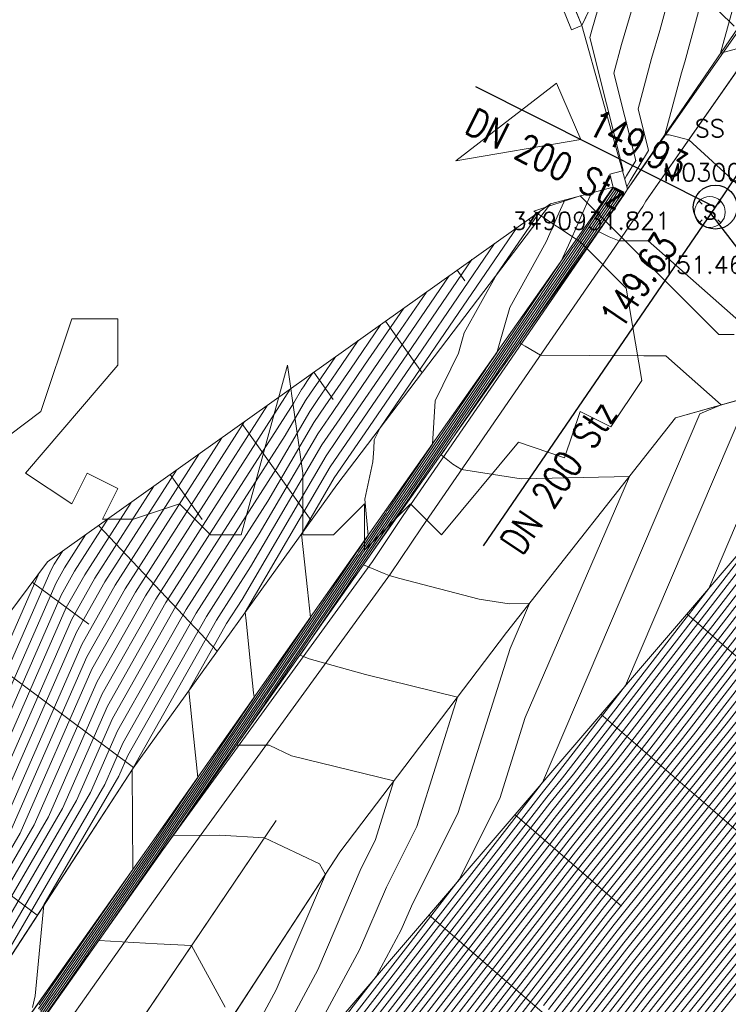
# Model space of a CAD drawing. Header units: metres. Extents: x 3490449 to 3490968, y 5754217 to 5754743.
# Tile 208 of 212: x 3490916 to 3490932, y 5754661 to 5754684. Entities that reach past the tile are written whole.
import ezdxf
from ezdxf.enums import TextEntityAlignment as Align

# ---------------------------------------------------------------- set-up
doc = ezdxf.new("R2010")
doc.units = ezdxf.units.M
doc.header["$LTSCALE"] = 0.25
doc.linetypes.add('Kartierung-07$0$AUSGEZOGEN', pattern=[0])
for name, color, linetype, lineweight, true_color in [('Kartierung-07$0$$BOESCHUNG', 7, 'Continuous', 18, 0x82563a), ('Kartierung-07$0$$BRUCH', 7, 'Continuous', 18, 0x82563a), ('Kartierung-07$0$$HOEHEN_Haupt', 7, 'Continuous', 18, 0x82563a), ('Kartierung-07$0$$HOEHEN_Mittel', 7, 'Continuous', 18, 0x82563a), ('Kartierung-07$0$$P_INF_FL', 7, 'Kartierung-07$0$AUSGEZOGEN', 18, 0x82563a), ('Kartierung-07$0$$P_INF_H_Schacht', 7, 'Kartierung-07$0$AUSGEZOGEN', 18, 0x82563a), ('Kartierung-07$0$$P_INF_NR_Schacht', 7, 'Kartierung-07$0$AUSGEZOGEN', 18, 0x82563a), ('Kartierung-07$0$$P_INF_X', 7, 'Kartierung-07$0$AUSGEZOGEN', 18, 0x82563a), ('Kartierung-07$0$$PKT_SS', 7, 'Continuous', 18, 0x82563a), ('Kartierung-07$0$B_Baum', 7, 'Continuous', 18, 0x82563a), ('Kartierung-07$0$B_Befestigt', 7, 'Continuous', 18, 0x82563a), ('Kartierung-07$0$B_Boeschung_OK', 7, 'Continuous', 18, 0x82563a), ('Kartierung-07$0$B_Boeschung_UK', 7, 'Continuous', 18, 0x82563a), ('Kartierung-07$0$B_Gelaendeknick', 7, 'Continuous', 18, 0x82563a), ('Kartierung-07$0$B_Mauer', 7, 'Kartierung-07$0$AUSGEZOGEN', 18, 0x82563a), ('Kartierung-07$0$B_Rinne', 7, 'Continuous', 18, 0x82563a), ('Kartierung-07$0$B_Zufahrt_Zugang', 7, 'Continuous', 18, 0x82563a), ('Kartierung-07$0$Hilfe_DGM', 7, 'Continuous', 18, 0x82563a), ('Kartierung-07$0$SYM_SS', 7, 'Kartierung-07$0$AUSGEZOGEN', 18, 0x82563a)]:
    doc.layers.add(name, color=color, linetype=linetype, lineweight=lineweight, true_color=true_color)
for name, color, linetype, true_color in [('Kartierung-07$0$B_Schachtschrift_SW_AUS', 7, 'Continuous', 0x82563a), ('Kartierung-07$0$B_SW-Leitung_AUS', 7, 'Continuous', 0x82563a), ('Kartierung-07$0$B_SW_Leitung_Schrift_AUS', 7, 'Continuous', 0x82563a)]:
    doc.layers.add(name, color=color, linetype=linetype, true_color=true_color)
doc.layers.add('Kartierung-07$0$B_SW_Schacht', color=7, linetype='Continuous')
doc.styles.add('Kartierung-07$0$2', font='TXT')
doc.styles.add('Kartierung-07$0$STANDARD', font='romans.shx', dxfattribs={"width": 0.8})

# ---------------------------------------------------------------- blocks, each defined once
blk = doc.blocks.new('Kartierung-07$0$PKT_SS')
at = {"layer": 'Kartierung-07$0$SYM_SS'}
for p, q in [((-0.247, 0.247), (-0.177, 0.177)), ((0.177, 0.177), (0.247, 0.247)), ((0.177, 0.177), (0.247, 0.247)), ((-0.247, -0.247), (-0.177, -0.177)), ((0.177, -0.177), (0.247, -0.247))]:
    blk.add_line(p, q, dxfattribs=at)
blk.add_circle((0, 0), 0.35, dxfattribs=at)
at = {"layer": 'Kartierung-07$0$$P_INF_FL', "style": 'Kartierung-07$0$STANDARD'}
blk.add_attdef('CODE', text='', height=0.8, dxfattribs=at).set_placement((0, 1.7), align=Align.CENTER)
at = {"layer": 'Kartierung-07$0$$P_INF_H_Schacht', "style": 'Kartierung-07$0$STANDARD'}
blk.add_attdef('H', text='', height=0.8, dxfattribs=at).set_placement((0, -1.4), align=Align.CENTER)
at = {"layer": 'Kartierung-07$0$$P_INF_NR_Schacht', "style": 'Kartierung-07$0$STANDARD'}
blk.add_attdef('NR', text='', height=0.8, dxfattribs=at).set_placement((0, 0.7), align=Align.CENTER)
at = {"layer": 'Kartierung-07$0$$P_INF_X', "style": 'Kartierung-07$0$STANDARD'}
blk.add_attdef('X', text='', height=0.8, dxfattribs=at).set_placement((-0.9, -0.4), align=Align.RIGHT)
blk.add_attdef('Y', (0.7, -0.4), '', height=0.8, dxfattribs=at)
at = {"layer": 'Kartierung-07$0$SYM_SS', "style": 'Kartierung-07$0$2'}
blk.add_text('S', height=0.35, dxfattribs=at).set_placement((0, -0.178), align=Align.CENTER)
blk = doc.blocks.new('Kartierung-07$0$Zufahrt')
at = {"layer": 'Kartierung-07$0$B_Zufahrt_Zugang'}
for p, q in [((-0.7, -2.8), (0, 0)), ((0, 0), (0.7, -2.8)), ((-0.7, -2.8), (0.7, -2.8))]:
    blk.add_line(p, q, dxfattribs=at)
blk = doc.blocks.new('Kartierung-07$0$B_Baum')
at = {"layer": 'Kartierung-07$0$B_Baum'}
for points in [[(0.35831, -0.06676), (0.38331, -0.09176)], [(0.38331, -0.34176), (0.37081, -0.34176), (0.25831, -0.22926), (0.22081, -0.24176), (0.25831, -0.26676), (0.29581, -0.30426), (0.30831, -0.37926), (0.28331, -0.41676), (0.25831, -0.40426), (0.24581, -0.44176), (0.20831, -0.42926), (0.14581, -0.50426), (0.12081, -0.47926), (0.08331, -0.51676), (0.08331, -0.47926), (0.05831, -0.50426), (0.03331, -0.50426), (0.03331, -0.45426), (0.02081, -0.36676), (-0.01669, -0.50426), (-0.04169, -0.50426), (-0.06669, -0.47926), (-0.10419, -0.49176), (-0.12919, -0.49176), (-0.11669, -0.46676), (-0.14169, -0.45426), (-0.15419, -0.47926), (-0.19169, -0.45426), (-0.11669, -0.36676), (-0.11669, -0.32926), (-0.15419, -0.32926), (-0.17919, -0.40426), (-0.22919, -0.44176)]]:
    blk.add_lwpolyline(points, dxfattribs=at)

msp = doc.modelspace()

# ---------------------------------------------------------------- linework, layer by layer
at = {"layer": 'Kartierung-07$0$$BOESCHUNG', "ltscale": 0.02}
for p, q in [((3490927.708, 5754679.323, 152.449), (3490927.817, 5754679.169, 152.368)), ((3490926.078, 5754678.163, 152.765), (3490926.252, 5754677.918, 152.636)), ((3490924.449, 5754677.003, 153.081), (3490925.281, 5754675.834, 152.464)), ((3490922.819, 5754675.843, 153.396), (3490923.261, 5754675.223, 153.069)), ((3490921.19, 5754674.684, 153.712), (3490922.761, 5754672.477, 152.583)), ((3490919.561, 5754673.524, 154.027), (3490920.288, 5754672.502, 153.529)), ((3490917.931, 5754672.364, 154.343), (3490920.628, 5754669.514, 153.008)), ((3490916.426, 5754671.077, 154.627), (3490917.71, 5754670.121, 153.953)), ((3490931.297, 5754670.355, 151.426), (3490933.689, 5754668.304, 149.246)), ((3490915.232, 5754669.473, 154.832), (3490918.726, 5754666.871, 152.898)), ((3490929.344, 5754668.077, 151.53), (3490935.852, 5754662.498, 145.562)), ((3490912.843, 5754666.265, 155.243), (3490916.539, 5754663.513, 153.008)), ((3490927.392, 5754665.8, 151.633), (3490929.816, 5754663.722, 149.398)), ((3490925.439, 5754663.522, 151.736), (3490932.071, 5754657.837, 145.615))]:
    msp.add_line(p, q, dxfattribs=at)
at = {"layer": 'Kartierung-07$0$$BRUCH', "ltscale": 0.02}
for p, q in [((3490929.949, 5754680.001), (3490936.622, 5754689.747)), ((3490927.684, 5754686.73), (3490928.911, 5754683.716)), ((3490929.538, 5754685.04), (3490928.911, 5754683.716)), ((3490933.44, 5754684.128), (3490930.368, 5754679.728)), ((3490928.911, 5754683.716), (3490929.836, 5754680.42)), ((3490929.836, 5754680.42), (3490929.949, 5754680.001)), ((3490929.836, 5754680.42), (3490929.949, 5754680.001)), ((3490923.808, 5754671.786), (3490929.625, 5754680.045)), ((3490928.2, 5754679.673), (3490929.625, 5754680.045)), ((3490929.949, 5754680.001), (3490929.876, 5754679.881)), ((3490929.949, 5754680.001), (3490929.876, 5754679.881)), ((3490929.876, 5754679.881), (3490924.053, 5754671.613)), ((3490929.876, 5754679.881), (3490924.053, 5754671.613)), ((3490930.368, 5754679.728), (3490930.296, 5754679.609)), ((3490928.2, 5754679.673), (3490916.769, 5754671.537)), ((3490923.346, 5754673.29), (3490928.2, 5754679.673)), ((3490930.296, 5754679.609), (3490925.266, 5754672.31)), ((3490934.73, 5754675.857), (3490931.037, 5754674.807)), ((3490920.118, 5754657.315), (3490935.818, 5754675.629)), ((3490931.037, 5754674.807), (3490927.2, 5754669.933)), ((3490918.715, 5754666.856), (3490923.346, 5754673.29)), ((3490925.266, 5754672.31), (3490924.568, 5754671.268)), ((3490919.15, 5754665.17), (3490923.808, 5754671.786)), ((3490916.769, 5754671.537), (3490909.213, 5754661.39)), ((3490924.053, 5754671.613), (3490919.395, 5754664.997)), ((3490927.2, 5754669.933), (3490923.416, 5754664.944)), ((3490914.686, 5754660.667), (3490918.715, 5754666.856)), ((3490916.385, 5754657.406), (3490921.965, 5754665.666)), ((3490919.15, 5754665.17), (3490914.449, 5754658.538)), ((3490919.395, 5754664.997), (3490914.694, 5754658.364)), ((3490918.793, 5754657.87), (3490923.416, 5754664.944))]:
    msp.add_line(p, q, dxfattribs=at)
at = {"layer": 'Kartierung-07$0$$HOEHEN_Haupt', "ltscale": 0.02}
for points in [[(3490922.06, 5754657.46), (3490926.224, 5754662.828), (3490928.407, 5754665.642), (3490929.464, 5754666.96), (3490936.06, 5754675.493), (3490937.309, 5754677.247), (3490937.617, 5754678.113), (3490937.908, 5754678.934), (3490939.231, 5754681.208), (3490939.239, 5754681.225), (3490939.257, 5754681.252), (3490938.96, 5754683.936), (3490936.334, 5754688.357), (3490936.184, 5754688.332), (3490935.862, 5754688.637), (3490936.222, 5754689.437), (3490936.18, 5754689.901)], [(3490929.933, 5754680.058), (3490929.933, 5754680.059), (3490930.013, 5754680.19), (3490930.427, 5754680.879), (3490930.188, 5754681.825), (3490930.496, 5754682.967), (3490930.683, 5754683.607), (3490931.057, 5754684.973), (3490931.591, 5754686.917), (3490931.533, 5754687.39), (3490931.652, 5754687.661), (3490931.762, 5754688.908), (3490932.151, 5754689.626), (3490932.011, 5754689.964)], [(3490923.013, 5754657.531), (3490926.791, 5754662.401), (3490928.771, 5754664.954), (3490930.705, 5754667.365), (3490936.707, 5754675.129), (3490938.269, 5754677.324), (3490939.983, 5754679.731), (3490940.185, 5754679.965), (3490942.002, 5754683.675)], [(3490923.967, 5754657.602), (3490927.358, 5754661.973), (3490929.135, 5754664.265), (3490931.946, 5754667.77), (3490937.354, 5754674.766), (3490938.762, 5754676.743), (3490940.306, 5754678.912), (3490941.07, 5754679.801), (3490942.71, 5754683.147)], [(3490924.921, 5754657.674), (3490927.925, 5754661.546), (3490929.5, 5754663.576), (3490933.187, 5754668.175), (3490938.001, 5754674.402), (3490939.254, 5754676.162), (3490940.629, 5754678.093), (3490941.956, 5754679.636), (3490943.417, 5754682.619)], [(3490928.492, 5754661.119), (3490929.864, 5754662.888), (3490934.428, 5754668.58), (3490938.648, 5754674.039), (3490939.746, 5754675.581), (3490940.951, 5754677.274), (3490942.841, 5754679.472), (3490944.125, 5754682.091)], [(3490889.361, 5754599.607), (3490901.04, 5754620.251), (3490902.105, 5754621.385), (3490903.582, 5754623.456), (3490905.232, 5754625.932), (3490912.697, 5754636.361), (3490914.281, 5754639.146), (3490915.272, 5754640.473), (3490916.284, 5754641.828), (3490917.745, 5754643.739), (3490922.588, 5754650.903), (3490923.145, 5754651.646), (3490923.558, 5754652.308), (3490924.211, 5754653.891), (3490926.828, 5754657.816), (3490929.059, 5754660.692), (3490930.228, 5754662.199), (3490935.669, 5754668.985), (3490939.295, 5754673.675), (3490940.238, 5754675.001), (3490941.274, 5754676.455), (3490943.727, 5754679.307), (3490944.832, 5754681.563)], [(3490892.688, 5754603.879), (3490902.135, 5754620.578), (3490902.997, 5754621.496), (3490904.191, 5754623.171), (3490905.526, 5754625.174), (3490913.825, 5754636.768), (3490915.135, 5754639.072), (3490915.955, 5754640.17), (3490916.793, 5754641.291), (3490918.001, 5754642.872), (3490923.449, 5754650.93), (3490923.91, 5754651.545), (3490924.253, 5754652.093), (3490924.793, 5754653.404), (3490927.782, 5754657.887), (3490929.626, 5754660.264), (3490930.592, 5754661.51), (3490936.91, 5754669.39), (3490939.941, 5754673.312), (3490940.731, 5754674.42), (3490941.596, 5754675.636), (3490944.612, 5754679.142), (3490945.539, 5754681.035)], [(3490896.015, 5754608.151), (3490903.231, 5754620.906), (3490903.889, 5754621.607), (3490904.801, 5754622.887), (3490905.821, 5754624.416), (3490914.953, 5754637.175), (3490915.99, 5754638.998), (3490916.639, 5754639.867), (3490917.301, 5754640.754), (3490918.258, 5754642.005), (3490924.31, 5754650.957), (3490924.676, 5754651.445), (3490924.947, 5754651.879), (3490925.375, 5754652.917), (3490928.736, 5754657.959), (3490930.193, 5754659.837), (3490930.957, 5754660.822), (3490938.151, 5754669.795), (3490940.588, 5754672.948), (3490941.223, 5754673.839), (3490941.919, 5754674.817), (3490945.498, 5754678.978), (3490946.247, 5754680.507)], [(3490920.458, 5754657.712), (3490922.912, 5754662.273), (3490923.9, 5754664.579), (3490924.218, 5754665.213), (3490924.644, 5754666.563), (3490922.314, 5754667.133), (3490921.809, 5754667.378), (3490921.068, 5754667.373), (3490921.709, 5754668.316), (3490921.716, 5754668.326), (3490923.348, 5754670.724), (3490923.743, 5754671.309), (3490923.828, 5754671.435), (3490923.983, 5754671.662), (3490924.152, 5754671.91), (3490924.352, 5754672.204), (3490924.643, 5754672.628), (3490924.848, 5754672.928), (3490925.023, 5754673.185), (3490926.046, 5754674.681), (3490926.831, 5754675.838), (3490926.889, 5754675.923), (3490927.302, 5754676.531), (3490927.497, 5754676.816), (3490927.628, 5754677.007), (3490927.953, 5754677.487), (3490928.023, 5754677.59), (3490928.263, 5754677.94), (3490928.735, 5754678.637), (3490928.755, 5754678.666), (3490929.357, 5754679.554), (3490929.535, 5754679.815), (3490929.654, 5754679.99), (3490929.671, 5754680.015)], [(3490921.106, 5754657.389), (3490925.657, 5754663.255), (3490928.043, 5754666.331), (3490928.222, 5754666.555), (3490929.905, 5754668.731), (3490932.614, 5754675.078), (3490934.015, 5754675.654), (3490930.417, 5754678.826), (3490929.759, 5754678.83), (3490929.536, 5754678.922), (3490929.287, 5754679.044), (3490929.769, 5754679.751), (3490929.776, 5754679.761), (3490929.863, 5754679.889)], [(3490916.651, 5754661.289), (3490916.868, 5754661.605), (3490916.961, 5754661.739), (3490917.876, 5754663.058), (3490919.272, 5754665.084), (3490919.73, 5754665.76), (3490920.125, 5754666.34), (3490921.114, 5754667.799), (3490921.544, 5754668.432), (3490921.627, 5754668.553), (3490922.076, 5754669.214), (3490923.502, 5754671.321), (3490923.809, 5754671.774), (3490923.814, 5754671.782), (3490923.819, 5754671.79), (3490924.056, 5754672.139), (3490923.983, 5754672.965), (3490924.164, 5754673.813), (3490924.183, 5754674.104), (3490924.196, 5754674.31), (3490924.327, 5754674.581), (3490925.597, 5754676.434), (3490927.446, 5754679.136)], [(3490924.865, 5754677.299), (3490923.977, 5754676.003), (3490923.245, 5754674.933), (3490922.914, 5754674.45), (3490921.582, 5754672.173), (3490920.381, 5754670.296), (3490918.597, 5754667.139), (3490918.392, 5754666.67), (3490916.69, 5754663.746), (3490916.492, 5754661.682), (3490916.434, 5754661.418)], [(3490913.895, 5754660.771), (3490916.792, 5754665.75), (3490918.014, 5754668.542), (3490919.229, 5754670.692), (3490922.283, 5754675.462)], [(3490912.906, 5754660.902), (3490915.191, 5754664.829), (3490917.431, 5754669.944), (3490918.077, 5754671.088), (3490919.702, 5754673.624)], [(3490911.918, 5754661.033), (3490913.591, 5754663.909), (3490916.848, 5754671.346), (3490916.926, 5754671.483), (3490917.12, 5754671.787)]]:
    msp.add_lwpolyline(points, dxfattribs=at)
at = {"layer": 'Kartierung-07$0$$HOEHEN_Mittel', "ltscale": 0.02}
for points in [[(3490929.839, 5754680.409), (3490929.839, 5754680.409), (3490929.841, 5754680.413), (3490929.853, 5754680.433), (3490929.092, 5754683.448), (3490929.136, 5754683.61), (3490929.549, 5754685.026), (3490929.553, 5754685.039), (3490929.561, 5754685.069), (3490930.845, 5754687.381), (3490930.931, 5754687.576), (3490930.98, 5754688.13), (3490931.905, 5754689.838), (3490931.827, 5754690.027)], [(3490921.297, 5754657.403), (3490925.77, 5754663.17), (3490928.116, 5754666.193), (3490928.471, 5754666.636), (3490931.794, 5754670.935), (3490933.637, 5754675.254), (3490934.978, 5754675.805), (3490935.177, 5754676.337), (3490933.219, 5754679.402), (3490931.343, 5754681.125), (3490930.893, 5754681.24), (3490930.797, 5754681.24), (3490931.177, 5754682.646), (3490931.25, 5754682.897), (3490931.808, 5754684.939), (3490932.162, 5754686.228), (3490931.988, 5754687.649), (3490932.012, 5754687.703), (3490932.153, 5754689.297), (3490932.274, 5754689.52), (3490932.102, 5754689.933)], [(3490921.487, 5754657.417), (3490925.884, 5754663.084), (3490928.188, 5754666.055), (3490928.719, 5754666.717), (3490933.683, 5754673.139), (3490934.661, 5754675.43), (3490935.373, 5754675.722), (3490935.886, 5754677.099), (3490933.145, 5754681.389), (3490932.799, 5754683.21), (3490932.428, 5754683.189), (3490932.064, 5754683.089), (3490932.56, 5754684.906), (3490932.734, 5754685.539), (3490932.62, 5754686.472), (3490934.736, 5754689.032), (3490935.093, 5754689.826), (3490935.091, 5754689.854)], [(3490921.678, 5754657.432), (3490925.997, 5754662.999), (3490928.261, 5754665.918), (3490928.967, 5754666.798), (3490935.572, 5754675.342), (3490935.685, 5754675.606), (3490935.767, 5754675.64), (3490936.595, 5754677.861), (3490935.275, 5754679.929), (3490934.874, 5754682.039), (3490934.714, 5754683.487), (3490934.647, 5754684.086), (3490934.073, 5754685.053), (3490933.335, 5754684.933), (3490933.33, 5754684.939), (3490935.47, 5754689.697), (3490935.454, 5754689.87)], [(3490921.869, 5754657.446), (3490926.11, 5754662.913), (3490928.334, 5754665.78), (3490929.215, 5754666.879), (3490935.931, 5754675.566), (3490936.512, 5754676.382), (3490937.279, 5754678.54), (3490937.298, 5754678.594), (3490937.386, 5754678.745), (3490936.988, 5754682.342), (3490936.804, 5754684.011), (3490935.204, 5754686.705), (3490934.76, 5754686.633), (3490934.596, 5754686.788), (3490935.846, 5754689.567), (3490935.817, 5754689.886)], [(3490929.886, 5754680.234), (3490929.886, 5754680.234), (3490929.927, 5754680.302), (3490930.14, 5754680.656), (3490929.64, 5754682.636), (3490929.816, 5754683.288), (3490930.116, 5754684.316), (3490930.305, 5754685.006), (3490930.724, 5754686.53), (3490931.152, 5754687.301), (3490931.292, 5754687.618), (3490931.371, 5754688.519), (3490932.028, 5754689.732), (3490931.919, 5754689.995)], [(3490922.25, 5754657.474), (3490926.337, 5754662.743), (3490928.48, 5754665.504), (3490929.712, 5754667.041), (3490936.189, 5754675.42), (3490937.875, 5754677.788), (3490938.106, 5754678.112), (3490938.519, 5754679.273), (3490939.43, 5754680.839), (3490939.953, 5754681.949), (3490941.127, 5754683.758), (3490941.116, 5754683.861), (3490940.878, 5754684.261), (3490938.964, 5754688.005), (3490941.587, 5754687.552)], [(3490922.441, 5754657.489), (3490926.451, 5754662.657), (3490928.553, 5754665.367), (3490929.96, 5754667.122), (3490936.319, 5754675.348), (3490937.974, 5754677.672), (3490938.903, 5754678.977), (3490939.129, 5754679.613), (3490939.628, 5754680.47), (3490940.668, 5754682.673), (3490941.428, 5754683.845)], [(3490922.632, 5754657.503), (3490926.564, 5754662.572), (3490928.625, 5754665.229), (3490930.208, 5754667.203), (3490936.448, 5754675.275), (3490938.072, 5754677.556), (3490939.701, 5754679.842), (3490939.74, 5754679.953), (3490939.826, 5754680.101), (3490941.382, 5754683.397), (3490941.664, 5754683.832)], [(3490922.823, 5754657.517), (3490926.677, 5754662.486), (3490928.698, 5754665.091), (3490930.456, 5754667.284), (3490936.577, 5754675.202), (3490938.171, 5754677.44), (3490939.919, 5754679.895), (3490940.008, 5754679.998), (3490941.861, 5754683.781)], [(3490923.204, 5754657.545), (3490926.904, 5754662.315), (3490928.844, 5754664.816), (3490930.953, 5754667.446), (3490936.836, 5754675.057), (3490938.368, 5754677.207), (3490940.048, 5754679.567), (3490940.362, 5754679.932), (3490942.144, 5754683.569)], [(3490923.395, 5754657.56), (3490927.018, 5754662.23), (3490928.917, 5754664.678), (3490931.201, 5754667.527), (3490936.966, 5754674.984), (3490938.466, 5754677.091), (3490940.113, 5754679.403), (3490940.539, 5754679.899), (3490942.285, 5754683.464)], [(3490923.586, 5754657.574), (3490927.131, 5754662.144), (3490928.99, 5754664.54), (3490931.449, 5754667.608), (3490937.095, 5754674.911), (3490938.565, 5754676.975), (3490940.177, 5754679.239), (3490940.716, 5754679.866), (3490942.427, 5754683.358)], [(3490923.776, 5754657.588), (3490927.244, 5754662.059), (3490929.063, 5754664.403), (3490931.697, 5754667.689), (3490937.224, 5754674.839), (3490938.663, 5754676.859), (3490940.242, 5754679.076), (3490940.893, 5754679.833), (3490942.568, 5754683.253)], [(3490924.158, 5754657.617), (3490927.471, 5754661.888), (3490929.208, 5754664.127), (3490932.194, 5754667.851), (3490937.483, 5754674.693), (3490938.86, 5754676.627), (3490940.371, 5754678.748), (3490941.248, 5754679.768), (3490942.851, 5754683.041)], [(3490924.349, 5754657.631), (3490927.585, 5754661.802), (3490929.281, 5754663.989), (3490932.442, 5754667.932), (3490937.613, 5754674.621), (3490938.958, 5754676.511), (3490940.435, 5754678.584), (3490941.425, 5754679.735), (3490942.993, 5754682.936)], [(3490924.539, 5754657.645), (3490927.698, 5754661.717), (3490929.354, 5754663.852), (3490932.69, 5754668.013), (3490937.742, 5754674.548), (3490939.057, 5754676.394), (3490940.5, 5754678.42), (3490941.602, 5754679.702), (3490943.134, 5754682.83)], [(3490924.73, 5754657.659), (3490927.811, 5754661.632), (3490929.427, 5754663.714), (3490932.939, 5754668.094), (3490937.871, 5754674.475), (3490939.155, 5754676.278), (3490940.564, 5754678.257), (3490941.779, 5754679.669), (3490943.276, 5754682.725)], [(3490928.038, 5754661.461), (3490929.572, 5754663.439), (3490933.435, 5754668.256), (3490938.13, 5754674.33), (3490939.352, 5754676.046), (3490940.693, 5754677.929), (3490942.133, 5754679.603), (3490943.559, 5754682.513)], [(3490928.152, 5754661.375), (3490929.645, 5754663.301), (3490933.683, 5754668.337), (3490938.259, 5754674.257), (3490939.451, 5754675.93), (3490940.758, 5754677.765), (3490942.31, 5754679.57), (3490943.7, 5754682.408)], [(3490928.265, 5754661.29), (3490929.718, 5754663.163), (3490933.931, 5754668.418), (3490938.389, 5754674.184), (3490939.549, 5754675.814), (3490940.822, 5754677.601), (3490942.487, 5754679.537), (3490943.842, 5754682.302)], [(3490928.378, 5754661.204), (3490929.791, 5754663.025), (3490934.18, 5754668.499), (3490938.518, 5754674.112), (3490939.648, 5754675.698), (3490940.887, 5754677.438), (3490942.664, 5754679.504), (3490943.983, 5754682.197)], [(3490928.605, 5754661.033), (3490929.937, 5754662.75), (3490934.676, 5754668.661), (3490938.777, 5754673.966), (3490939.844, 5754675.465), (3490941.016, 5754677.11), (3490943.018, 5754679.439), (3490944.266, 5754681.985)], [(3490887.365, 5754597.044), (3490900.383, 5754620.054), (3490901.57, 5754621.318), (3490903.216, 5754623.627), (3490905.055, 5754626.387), (3490912.02, 5754636.117), (3490913.768, 5754639.19), (3490914.862, 5754640.655), (3490915.979, 5754642.151), (3490917.591, 5754644.26), (3490922.071, 5754650.887), (3490922.686, 5754651.706), (3490923.142, 5754652.437), (3490923.862, 5754654.183), (3490926.256, 5754657.773), (3490928.719, 5754660.948), (3490930.01, 5754662.612), (3490934.924, 5754668.742), (3490938.906, 5754673.893), (3490939.943, 5754675.349), (3490941.08, 5754676.946), (3490943.196, 5754679.406), (3490944.408, 5754681.88)], [(3490888.031, 5754597.899), (3490900.602, 5754620.12), (3490901.749, 5754621.341), (3490903.338, 5754623.57), (3490905.114, 5754626.235), (3490912.246, 5754636.198), (3490913.939, 5754639.176), (3490914.999, 5754640.595), (3490916.081, 5754642.043), (3490917.642, 5754644.086), (3490922.244, 5754650.892), (3490922.839, 5754651.686), (3490923.281, 5754652.394), (3490923.979, 5754654.085), (3490926.447, 5754657.788), (3490928.832, 5754660.862), (3490930.082, 5754662.474), (3490935.172, 5754668.823), (3490939.036, 5754673.821), (3490940.041, 5754675.233), (3490941.145, 5754676.782), (3490943.373, 5754679.373), (3490944.549, 5754681.774)], [(3490888.696, 5754598.753), (3490900.821, 5754620.185), (3490901.927, 5754621.363), (3490903.46, 5754623.513), (3490905.173, 5754626.083), (3490912.471, 5754636.28), (3490914.11, 5754639.161), (3490915.135, 5754640.534), (3490916.182, 5754641.936), (3490917.694, 5754643.913), (3490922.416, 5754650.897), (3490922.992, 5754651.666), (3490923.42, 5754652.351), (3490924.095, 5754653.988), (3490926.637, 5754657.802), (3490928.945, 5754660.777), (3490930.155, 5754662.337), (3490935.421, 5754668.904), (3490939.165, 5754673.748), (3490940.14, 5754675.117), (3490941.209, 5754676.618), (3490943.55, 5754679.34), (3490944.691, 5754681.669)], [(3490890.027, 5754600.462), (3490901.259, 5754620.316), (3490902.284, 5754621.407), (3490903.704, 5754623.399), (3490905.291, 5754625.78), (3490912.923, 5754636.442), (3490914.452, 5754639.131), (3490915.409, 5754640.413), (3490916.386, 5754641.721), (3490917.796, 5754643.566), (3490922.76, 5754650.908), (3490923.298, 5754651.626), (3490923.697, 5754652.265), (3490924.328, 5754653.793), (3490927.019, 5754657.83), (3490929.172, 5754660.606), (3490930.301, 5754662.061), (3490935.917, 5754669.066), (3490939.424, 5754673.603), (3490940.337, 5754674.884), (3490941.338, 5754676.291), (3490943.904, 5754679.274), (3490944.973, 5754681.457)], [(3490890.692, 5754601.316), (3490901.478, 5754620.382), (3490902.462, 5754621.429), (3490903.826, 5754623.342), (3490905.35, 5754625.629), (3490913.148, 5754636.524), (3490914.623, 5754639.116), (3490915.545, 5754640.352), (3490916.487, 5754641.614), (3490917.847, 5754643.393), (3490922.932, 5754650.914), (3490923.451, 5754651.606), (3490923.836, 5754652.222), (3490924.444, 5754653.696), (3490927.21, 5754657.845), (3490929.285, 5754660.521), (3490930.374, 5754661.924), (3490936.165, 5754669.147), (3490939.553, 5754673.53), (3490940.435, 5754674.768), (3490941.403, 5754676.127), (3490944.081, 5754679.241), (3490945.115, 5754681.352)], [(3490891.357, 5754602.17), (3490901.697, 5754620.447), (3490902.64, 5754621.452), (3490903.948, 5754623.285), (3490905.409, 5754625.477), (3490913.374, 5754636.605), (3490914.794, 5754639.102), (3490915.682, 5754640.291), (3490916.589, 5754641.506), (3490917.899, 5754643.219), (3490923.105, 5754650.919), (3490923.604, 5754651.586), (3490923.975, 5754652.179), (3490924.561, 5754653.599), (3490927.4, 5754657.859), (3490929.399, 5754660.435), (3490930.447, 5754661.786), (3490936.414, 5754669.228), (3490939.683, 5754673.457), (3490940.534, 5754674.652), (3490941.467, 5754675.963), (3490944.258, 5754679.208), (3490945.256, 5754681.246)], [(3490892.023, 5754603.025), (3490901.916, 5754620.513), (3490902.819, 5754621.474), (3490904.069, 5754623.228), (3490905.467, 5754625.326), (3490913.599, 5754636.686), (3490914.964, 5754639.087), (3490915.819, 5754640.231), (3490916.691, 5754641.399), (3490917.95, 5754643.046), (3490923.277, 5754650.925), (3490923.757, 5754651.566), (3490924.114, 5754652.136), (3490924.677, 5754653.501), (3490927.591, 5754657.873), (3490929.512, 5754660.35), (3490930.519, 5754661.648), (3490936.662, 5754669.309), (3490939.812, 5754673.384), (3490940.632, 5754674.536), (3490941.532, 5754675.799), (3490944.435, 5754679.175), (3490945.398, 5754681.141)], [(3490893.353, 5754604.733), (3490902.354, 5754620.644), (3490903.175, 5754621.518), (3490904.313, 5754623.114), (3490905.585, 5754625.023), (3490914.05, 5754636.849), (3490915.306, 5754639.057), (3490916.092, 5754640.109), (3490916.894, 5754641.184), (3490918.053, 5754642.699), (3490923.621, 5754650.936), (3490924.063, 5754651.525), (3490924.391, 5754652.05), (3490924.91, 5754653.307), (3490927.973, 5754657.902), (3490929.739, 5754660.179), (3490930.665, 5754661.373), (3490937.158, 5754669.471), (3490940.071, 5754673.239), (3490940.829, 5754674.304), (3490941.661, 5754675.472), (3490944.789, 5754679.11), (3490945.681, 5754680.929)], [(3490894.019, 5754605.588), (3490902.573, 5754620.709), (3490903.354, 5754621.54), (3490904.435, 5754623.058), (3490905.644, 5754624.871), (3490914.276, 5754636.93), (3490915.477, 5754639.042), (3490916.229, 5754640.049), (3490916.996, 5754641.076), (3490918.104, 5754642.525), (3490923.793, 5754650.941), (3490924.216, 5754651.505), (3490924.53, 5754652.008), (3490925.026, 5754653.209), (3490928.163, 5754657.916), (3490929.852, 5754660.093), (3490930.738, 5754661.235), (3490937.406, 5754669.552), (3490940.2, 5754673.166), (3490940.927, 5754674.188), (3490941.725, 5754675.308), (3490944.966, 5754679.077), (3490945.822, 5754680.824)], [(3490894.684, 5754606.442), (3490902.792, 5754620.775), (3490903.532, 5754621.563), (3490904.557, 5754623.001), (3490905.703, 5754624.72), (3490914.502, 5754637.012), (3490915.648, 5754639.027), (3490916.365, 5754639.988), (3490917.098, 5754640.969), (3490918.155, 5754642.352), (3490923.966, 5754650.946), (3490924.369, 5754651.485), (3490924.669, 5754651.965), (3490925.142, 5754653.112), (3490928.354, 5754657.93), (3490929.966, 5754660.008), (3490930.811, 5754661.097), (3490937.655, 5754669.633), (3490940.33, 5754673.094), (3490941.026, 5754674.071), (3490941.79, 5754675.144), (3490945.144, 5754679.044), (3490945.964, 5754680.718)], [(3490895.349, 5754607.297), (3490903.012, 5754620.841), (3490903.711, 5754621.585), (3490904.679, 5754622.944), (3490905.762, 5754624.568), (3490914.727, 5754637.093), (3490915.819, 5754639.013), (3490916.502, 5754639.927), (3490917.2, 5754640.862), (3490918.206, 5754642.179), (3490924.138, 5754650.952), (3490924.522, 5754651.465), (3490924.808, 5754651.922), (3490925.259, 5754653.015), (3490928.545, 5754657.944), (3490930.079, 5754659.922), (3490930.884, 5754660.959), (3490937.903, 5754669.714), (3490940.459, 5754673.021), (3490941.124, 5754673.955), (3490941.854, 5754674.98), (3490945.321, 5754679.011), (3490946.105, 5754680.613)], [(3490896.68, 5754609.005), (3490903.45, 5754620.972), (3490904.067, 5754621.629), (3490904.923, 5754622.83), (3490905.88, 5754624.265), (3490915.178, 5754637.256), (3490916.161, 5754638.983), (3490916.775, 5754639.806), (3490917.403, 5754640.647), (3490918.309, 5754641.832), (3490924.482, 5754650.963), (3490924.829, 5754651.425), (3490925.085, 5754651.836), (3490925.491, 5754652.82), (3490928.926, 5754657.973), (3490930.306, 5754659.752), (3490931.029, 5754660.684), (3490938.399, 5754669.876), (3490940.718, 5754672.876), (3490941.321, 5754673.723), (3490941.983, 5754674.653), (3490945.675, 5754678.945), (3490946.388, 5754680.401)], [(3490897.345, 5754609.86), (3490903.669, 5754621.037), (3490904.246, 5754621.651), (3490905.045, 5754622.773), (3490905.939, 5754624.113), (3490915.404, 5754637.337), (3490916.332, 5754638.968), (3490916.912, 5754639.746), (3490917.505, 5754640.539), (3490918.36, 5754641.658), (3490924.654, 5754650.968), (3490924.982, 5754651.405), (3490925.224, 5754651.793), (3490925.608, 5754652.723), (3490929.117, 5754657.987), (3490930.419, 5754659.666), (3490931.102, 5754660.546), (3490938.648, 5754669.957), (3490940.847, 5754672.803), (3490941.42, 5754673.607), (3490942.048, 5754674.489), (3490945.852, 5754678.912), (3490946.53, 5754680.296)], [(3490898.011, 5754610.714), (3490903.888, 5754621.103), (3490904.424, 5754621.674), (3490905.167, 5754622.716), (3490905.997, 5754623.962), (3490915.63, 5754637.419), (3490916.503, 5754638.953), (3490917.049, 5754639.685), (3490917.606, 5754640.432), (3490918.412, 5754641.485), (3490924.827, 5754650.974), (3490925.135, 5754651.384), (3490925.363, 5754651.75), (3490925.724, 5754652.625), (3490929.308, 5754658.001), (3490930.533, 5754659.581), (3490931.175, 5754660.409), (3490938.896, 5754670.039), (3490940.977, 5754672.73), (3490941.518, 5754673.491), (3490942.112, 5754674.325), (3490946.029, 5754678.879), (3490946.671, 5754680.19)], [(3490898.676, 5754611.568), (3490904.107, 5754621.168), (3490904.602, 5754621.696), (3490905.289, 5754622.659), (3490906.056, 5754623.81), (3490915.855, 5754637.5), (3490916.673, 5754638.939), (3490917.185, 5754639.624), (3490917.708, 5754640.324), (3490918.463, 5754641.311), (3490924.999, 5754650.979), (3490925.288, 5754651.364), (3490925.502, 5754651.707), (3490925.84, 5754652.528), (3490929.498, 5754658.016), (3490930.646, 5754659.495), (3490931.248, 5754660.271), (3490939.144, 5754670.12), (3490941.106, 5754672.657), (3490941.617, 5754673.375), (3490942.177, 5754674.161), (3490946.206, 5754678.846), (3490946.813, 5754680.084)], [(3490920.587, 5754659.26), (3490921.963, 5754661.819), (3490923.087, 5754664.441), (3490922.95, 5754664.68), (3490921.7, 5754665.274), (3490920.68, 5754665.332), (3490919.626, 5754665.325), (3490920.278, 5754666.284), (3490920.381, 5754666.436), (3490921.676, 5754668.339), (3490921.698, 5754668.371), (3490923.093, 5754670.422), (3490923.695, 5754671.311), (3490923.824, 5754671.503), (3490923.949, 5754671.686), (3490924.086, 5754671.886), (3490924.376, 5754672.313), (3490924.605, 5754672.647), (3490924.767, 5754672.884), (3490925.008, 5754673.238), (3490925.798, 5754674.393), (3490926.795, 5754675.862), (3490926.835, 5754675.92), (3490927.358, 5754676.69), (3490927.479, 5754676.869), (3490927.561, 5754676.989), (3490927.964, 5754677.582), (3490928.004, 5754677.64), (3490928.14, 5754677.84), (3490928.711, 5754678.682), (3490928.721, 5754678.696), (3490929.448, 5754679.768), (3490929.488, 5754679.827), (3490929.63, 5754680.036), (3490929.632, 5754680.04)], [(3490920.534, 5754657.346), (3490924.237, 5754662.119), (3490924.809, 5754663.183), (3490925.039, 5754663.721), (3490926.105, 5754665.847), (3490927.28, 5754669.572), (3490927.722, 5754670.596), (3490927.263, 5754670.585), (3490926.582, 5754670.692), (3490924.779, 5754671.161), (3490924.532, 5754671.23), (3490924.423, 5754671.275), (3490923.952, 5754671.47), (3490924.051, 5754671.615), (3490924.285, 5754671.958), (3490924.304, 5754671.985), (3490924.718, 5754672.59), (3490925.01, 5754673.017), (3490925.052, 5754673.079), (3490926.542, 5754675.257), (3490926.903, 5754675.789), (3490926.998, 5754675.927), (3490927.192, 5754676.213), (3490927.532, 5754676.711), (3490927.76, 5754677.045), (3490927.932, 5754677.298), (3490928.063, 5754677.489), (3490928.509, 5754678.142), (3490928.782, 5754678.545), (3490928.825, 5754678.608), (3490929.175, 5754679.125), (3490929.629, 5754679.789), (3490929.703, 5754679.898), (3490929.748, 5754679.964)], [(3490922.347, 5754659.916), (3490923.86, 5754662.728), (3490924.47, 5754664.15), (3490925.161, 5754665.53), (3490926.088, 5754668.467), (3490923.994, 5754668.98), (3490922.714, 5754669.337), (3490922.51, 5754669.421), (3490923.602, 5754671.026), (3490923.791, 5754671.306), (3490923.832, 5754671.367), (3490924.017, 5754671.639), (3490924.219, 5754671.934), (3490924.328, 5754672.094), (3490924.68, 5754672.609), (3490924.929, 5754672.972), (3490925.037, 5754673.132), (3490926.294, 5754674.969), (3490926.867, 5754675.813), (3490926.944, 5754675.925), (3490927.247, 5754676.372), (3490927.514, 5754676.763), (3490927.694, 5754677.026), (3490927.943, 5754677.393), (3490928.043, 5754677.54), (3490928.386, 5754678.041), (3490928.758, 5754678.591), (3490928.79, 5754678.637), (3490929.266, 5754679.34), (3490929.582, 5754679.802), (3490929.678, 5754679.944), (3490929.709, 5754679.99)], [(3490916.705, 5754661.223), (3490917.01, 5754661.666), (3490917.028, 5754661.692), (3490917.207, 5754661.949), (3490919.336, 5754665.039), (3490919.556, 5754665.362), (3490920.202, 5754666.312), (3490920.748, 5754667.118), (3490921.61, 5754668.385), (3490921.662, 5754668.462), (3490922.585, 5754669.818), (3490923.598, 5754671.316), (3490923.816, 5754671.638), (3490923.881, 5754671.734), (3490923.952, 5754671.838), (3490924.424, 5754672.531), (3490924.53, 5754672.686), (3490924.605, 5754672.795), (3490924.978, 5754673.345), (3490925.301, 5754673.817), (3490926.723, 5754675.911), (3490926.726, 5754675.916), (3490926.98, 5754676.289), (3490927.146, 5754676.871), (3490927.274, 5754677.315), (3490928.102, 5754678.805), (3490928.355, 5754679.372), (3490928.506, 5754679.711), (3490928.527, 5754679.758)], [(3490920.809, 5754661.427), (3490920.044, 5754662.823), (3490919.26, 5754662.867), (3490917.938, 5754662.941), (3490919.368, 5754665.016), (3490919.468, 5754665.164), (3490920.24, 5754666.298), (3490920.565, 5754666.777), (3490921.643, 5754668.362), (3490921.68, 5754668.417), (3490922.839, 5754670.12), (3490923.646, 5754671.313), (3490923.82, 5754671.571), (3490923.915, 5754671.71), (3490924.019, 5754671.862), (3490924.4, 5754672.422), (3490924.567, 5754672.667), (3490924.686, 5754672.839), (3490924.993, 5754673.292), (3490925.549, 5754674.105), (3490926.759, 5754675.887), (3490926.781, 5754675.918), (3490927.413, 5754676.849), (3490927.462, 5754676.921), (3490927.495, 5754676.97), (3490927.975, 5754677.677), (3490927.984, 5754677.691), (3490928.017, 5754677.739), (3490928.441, 5754678.364), (3490928.643, 5754678.816), (3490929.073, 5754679.781), (3490929.134, 5754679.917)], [(3490920.725, 5754657.36), (3490925.43, 5754663.426), (3490926.126, 5754664.323), (3490927.048, 5754666.163), (3490927.628, 5754668.002), (3490929.993, 5754673.48), (3490927.536, 5754673.421), (3490926.179, 5754673.635), (3490925.982, 5754673.759), (3490925.714, 5754673.972), (3490926.791, 5754675.545), (3490926.939, 5754675.764), (3490927.052, 5754675.929), (3490927.137, 5754676.054), (3490927.549, 5754676.658), (3490927.827, 5754677.064), (3490927.921, 5754677.203), (3490928.082, 5754677.439), (3490928.631, 5754678.243), (3490928.806, 5754678.5), (3490928.859, 5754678.578), (3490929.085, 5754678.911), (3490929.676, 5754679.777), (3490929.727, 5754679.853), (3490929.786, 5754679.939)], [(3490920.915, 5754657.375), (3490925.543, 5754663.341), (3490927.97, 5754666.469), (3490927.974, 5754666.474), (3490928.015, 5754666.527), (3490931.59, 5754674.902), (3490932.081, 5754675.104), (3490930.82, 5754676.216), (3490930.32, 5754676.219), (3490929.09, 5754676.226), (3490927.969, 5754676.232), (3490927.624, 5754676.434), (3490927.5, 5754676.508), (3490927.567, 5754676.605), (3490927.893, 5754677.083), (3490927.911, 5754677.109), (3490928.102, 5754677.388), (3490928.754, 5754678.344), (3490928.829, 5754678.454), (3490928.894, 5754678.549), (3490928.994, 5754678.696), (3490929.722, 5754679.764), (3490929.751, 5754679.807), (3490929.825, 5754679.914)], [(3490916.678, 5754661.256), (3490916.939, 5754661.635), (3490916.995, 5754661.716), (3490917.541, 5754662.504), (3490919.304, 5754665.061), (3490919.643, 5754665.561), (3490920.163, 5754666.326), (3490920.931, 5754667.458), (3490921.577, 5754668.409), (3490921.645, 5754668.508), (3490922.33, 5754669.516), (3490923.55, 5754671.318), (3490923.813, 5754671.706), (3490923.848, 5754671.758), (3490923.886, 5754671.814), (3490924.448, 5754672.64), (3490924.492, 5754672.705), (3490924.523, 5754672.751), (3490924.963, 5754673.398), (3490925.053, 5754673.529), (3490925.518, 5754674.214), (3490925.581, 5754675.192), (3490926.11, 5754676.28), (3490926.202, 5754676.603), (3490926.242, 5754676.742), (3490926.98, 5754678.069), (3490927.962, 5754679.504)], [(3490916.623, 5754661.322), (3490916.797, 5754661.574), (3490916.928, 5754661.763), (3490918.21, 5754663.612), (3490919.24, 5754665.106), (3490919.818, 5754665.958), (3490920.087, 5754666.354), (3490921.298, 5754668.14), (3490921.512, 5754668.455), (3490921.609, 5754668.599), (3490921.822, 5754668.912), (3490922.746, 5754670.277), (3490922.679, 5754670.913), (3490922.54, 5754672.17), (3490923.287, 5754673.448), (3490923.904, 5754674.349), (3490925.273, 5754676.348), (3490926.93, 5754678.769)], [(3490916.596, 5754661.355), (3490916.725, 5754661.543), (3490916.894, 5754661.787), (3490918.545, 5754664.167), (3490919.208, 5754665.129), (3490919.905, 5754666.157), (3490920.048, 5754666.368), (3490921.466, 5754668.46), (3490921.465, 5754668.47), (3490921.455, 5754668.562), (3490921.393, 5754669.148), (3490921.282, 5754670.201), (3490921.261, 5754670.393), (3490923.194, 5754673.698), (3490923.74, 5754674.495), (3490924.949, 5754676.262), (3490926.414, 5754678.402)], [(3490916.569, 5754661.388), (3490916.654, 5754661.513), (3490916.861, 5754661.811), (3490918.879, 5754664.721), (3490919.176, 5754665.152), (3490919.992, 5754666.356), (3490920.01, 5754666.382), (3490920.187, 5754666.642), (3490920.083, 5754667.659), (3490919.981, 5754668.616), (3490920.842, 5754670.138), (3490921.191, 5754670.684), (3490923.101, 5754673.949), (3490923.575, 5754674.641), (3490924.625, 5754676.176), (3490925.897, 5754678.034)], [(3490916.583, 5754661.482), (3490916.827, 5754661.834), (3490918.712, 5754664.552), (3490918.692, 5754666.796), (3490918.695, 5754666.825), (3490918.712, 5754666.854), (3490918.714, 5754666.859), (3490920.611, 5754670.217), (3490921.387, 5754671.428), (3490923.008, 5754674.199), (3490923.41, 5754674.787), (3490924.301, 5754676.089), (3490925.381, 5754677.667)], [(3490924.348, 5754676.932), (3490923.654, 5754675.917), (3490923.08, 5754675.079), (3490922.821, 5754674.701), (3490921.778, 5754672.917), (3490920.151, 5754670.375), (3490918.481, 5754667.42), (3490918.072, 5754666.486), (3490914.686, 5754660.667)], [(3490914.488, 5754660.693), (3490917.752, 5754666.302), (3490918.364, 5754667.7), (3490919.92, 5754670.454), (3490921.974, 5754673.662), (3490922.728, 5754674.951), (3490922.915, 5754675.224), (3490923.33, 5754675.83), (3490923.832, 5754676.564)], [(3490914.291, 5754660.719), (3490917.432, 5754666.118), (3490918.247, 5754667.981), (3490919.69, 5754670.534), (3490922.169, 5754674.406), (3490922.635, 5754675.202), (3490922.75, 5754675.37), (3490923.006, 5754675.744), (3490923.316, 5754676.197)], [(3490914.093, 5754660.745), (3490917.112, 5754665.934), (3490918.131, 5754668.261), (3490919.46, 5754670.613), (3490922.365, 5754675.151), (3490922.541, 5754675.452), (3490922.585, 5754675.516), (3490922.682, 5754675.658), (3490922.799, 5754675.829)], [(3490913.697, 5754660.798), (3490916.472, 5754665.565), (3490917.898, 5754668.822), (3490918.999, 5754670.771), (3490921.767, 5754675.094)], [(3490913.5, 5754660.824), (3490916.151, 5754665.381), (3490917.781, 5754669.103), (3490918.768, 5754670.85), (3490921.251, 5754674.727)], [(3490913.302, 5754660.85), (3490915.831, 5754665.197), (3490917.664, 5754669.383), (3490918.538, 5754670.929), (3490920.734, 5754674.359)], [(3490913.104, 5754660.876), (3490915.511, 5754665.013), (3490917.548, 5754669.663), (3490918.308, 5754671.008), (3490920.218, 5754673.992)], [(3490912.709, 5754660.928), (3490914.871, 5754664.645), (3490917.315, 5754670.224), (3490917.847, 5754671.167), (3490919.185, 5754673.257)], [(3490912.511, 5754660.954), (3490914.551, 5754664.461), (3490917.198, 5754670.505), (3490917.617, 5754671.246), (3490918.669, 5754672.889)], [(3490912.313, 5754660.98), (3490914.231, 5754664.277), (3490917.081, 5754670.785), (3490917.386, 5754671.325), (3490918.153, 5754672.522)], [(3490912.116, 5754661.007), (3490913.911, 5754664.093), (3490916.965, 5754671.066), (3490917.156, 5754671.404), (3490917.636, 5754672.154)], [(3490911.72, 5754661.059), (3490913.271, 5754663.724), (3490916.583, 5754671.287)]]:
    msp.add_lwpolyline(points, dxfattribs=at)
at = {"layer": 'Kartierung-07$0$B_Befestigt', "ltscale": 0.02}
msp.add_lwpolyline([(3490941.223, 5754695.628), (3490936.911, 5754689.199), (3490933.44, 5754684.128), (3490930.368, 5754679.728), (3490930.296, 5754679.609), (3490925.266, 5754672.31), (3490924.568, 5754671.268)], dxfattribs=at)
for points, elevation in [([(3490919.454, 5754693.645), (3490919.929, 5754693.944), (3490920.899, 5754693.815), (3490924.393, 5754691.379), (3490926.844, 5754689.204), (3490928.337, 5754687.253), (3490929.538, 5754685.04), (3490928.911, 5754683.716)], 154.432), ([(3490928.911, 5754683.716), (3490929.836, 5754680.42)], 151.733), ([(3490937.255, 5754678.57), (3490934.73, 5754675.857), (3490931.037, 5754674.807), (3490927.2, 5754669.933)], 151.107), ([(3490919.395, 5754664.997), (3490924.153, 5754671.546)], 152.116), ([(3490927.2, 5754669.933), (3490923.416, 5754664.944)], 151.823), ([(3490892.879, 5754621.141), (3490897.352, 5754626.449), (3490902.121, 5754633.066), (3490906.757, 5754640.013), (3490911.749, 5754647.878), (3490915.691, 5754650.685), (3490917.1, 5754652.441), (3490918.211, 5754653.96), (3490918.793, 5754657.87), (3490923.416, 5754664.944)], 153.572)]:
    msp.add_lwpolyline(points, dxfattribs=dict(at, elevation=elevation))
at = {"layer": 'Kartierung-07$0$B_Boeschung_OK', "ltscale": 0.02}
msp.add_line((3490920.118, 5754657.315, 152.018), (3490935.818, 5754675.629, 151.187), dxfattribs=at)
at = {"layer": 'Kartierung-07$0$B_Boeschung_OK', "ltscale": 0.02, "elevation": 152.354}
msp.add_lwpolyline([(3490928.2, 5754679.673), (3490916.769, 5754671.537), (3490909.213, 5754661.39), (3490906.062, 5754658.011), (3490901.669, 5754655.39), (3490899.091, 5754645.595), (3490896.631, 5754640.484), (3490894.966, 5754634.848)], dxfattribs=at)
at = {"layer": 'Kartierung-07$0$B_Boeschung_UK', "ltscale": 0.02, "elevation": 152.539}
msp.add_lwpolyline([(3490911.32, 5754654.145), (3490911.231, 5754655.983), (3490914.686, 5754660.667), (3490918.715, 5754666.856), (3490923.346, 5754673.29), (3490928.2, 5754679.673)], dxfattribs=at)
at = {"layer": 'Kartierung-07$0$B_Gelaendeknick', "ltscale": 0.02, "elevation": 153.595}
msp.add_lwpolyline([(3490891.819, 5754622.026), (3490896.23, 5754627.444), (3490901.081, 5754634.091), (3490905.62, 5754640.903), (3490910.296, 5754648.264), (3490916.385, 5754657.406), (3490921.965, 5754665.666)], dxfattribs=at)
at = {"layer": 'Kartierung-07$0$B_Mauer', "ltscale": 0.02}
for points, elevation in [([(3490919.631, 5754693.392), (3490920.892, 5754692.717), (3490923.995, 5754690.791), (3490926.296, 5754688.848), (3490927.684, 5754686.73), (3490928.911, 5754683.716)], 151.733), ([(3490928.911, 5754683.716), (3490928.679, 5754683.622)], 151.733), ([(3490929.836, 5754680.42), (3490929.546, 5754680.342)], 151.706)]:
    msp.add_lwpolyline(points, dxfattribs=dict(at, elevation=elevation))
for points in [[(3490928.679, 5754683.622), (3490927.462, 5754686.613), (3490926.107, 5754688.68), (3490923.848, 5754690.588), (3490920.767, 5754692.5), (3490919.513, 5754693.172)], [(3490929.836, 5754680.42), (3490929.949, 5754680.001), (3490929.876, 5754679.881), (3490924.053, 5754671.613), (3490919.395, 5754664.997), (3490914.694, 5754658.364), (3490911.564, 5754653.971)]]:
    msp.add_lwpolyline(points, dxfattribs=at)
msp.add_lwpolyline([(3490929.546, 5754680.342), (3490929.626, 5754680.047), (3490929.625, 5754680.045), (3490923.808, 5754671.786, 0.000043), (3490923.808, 5754671.786), (3490919.15, 5754665.17), (3490914.449, 5754658.538), (3490911.32, 5754654.145)], format="xyb", dxfattribs=at)
at = {"layer": 'Kartierung-07$0$B_Rinne', "ltscale": 0.02}
for points in [[(3490940.808, 5754695.907), (3490936.497, 5754689.479), (3490933.029, 5754684.412), (3490929.949, 5754680.001), (3490929.876, 5754679.881), (3490924.852, 5754672.591), (3490924.153, 5754671.546)], [(3490919.803, 5754664.708), (3490924.568, 5754671.268)], [(3490911.496, 5754652.725), (3490912.097, 5754653.599), (3490915.106, 5754658.08), (3490919.803, 5754664.708)]]:
    msp.add_lwpolyline(points, dxfattribs=at)
at = {"layer": 'Kartierung-07$0$B_Schachtschrift_SW_AUS', "ltscale": 0.02, "elevation": 151.461}
msp.add_lwpolyline([(3490940.059, 5754668.8), (3490931.821, 5754679.484)], dxfattribs=at)
at = {"layer": 'Kartierung-07$0$B_SW-Leitung_AUS', "ltscale": 0.02}
for p, q in [((3490954.987, 5754714.062), (3490931.944, 5754679.596)), ((3490931.944, 5754679.596), (3490926.5, 5754682.326)), ((3490931.944, 5754679.596), (3490926.673, 5754671.903))]:
    msp.add_line(p, q, dxfattribs=at)
at = {"layer": 'Kartierung-07$0$B_SW_Schacht', "ltscale": 0.02}
msp.add_circle((3490931.944, 5754679.596), 0.5, dxfattribs=at)
at = {"layer": 'Kartierung-07$0$Hilfe_DGM', "ltscale": 0.02}
msp.add_lwpolyline([(3490909.213, 5754661.39), (3490916.769, 5754671.537), (3490928.2, 5754679.673), (3490929.625, 5754680.045), (3490929.876, 5754679.881), (3490929.949, 5754680.001), (3490929.836, 5754680.42), (3490928.911, 5754683.716), (3490927.684, 5754686.73), (3490926.296, 5754688.848), (3490923.995, 5754690.791), (3490920.892, 5754692.717), (3490919.314, 5754693.562), (3490917.772, 5754694.511), (3490917.454, 5754694.685), (3490915.114, 5754696.119), (3490908.105, 5754698.953), (3490903.442, 5754699.681), (3490900.217, 5754699.812)], dxfattribs=at)

# ---------------------------------------------------------------- block references
at = {"layer": 'Kartierung-07$0$$PKT_SS'}
ref = msp.add_blockref('Kartierung-07$0$PKT_SS', (3490931.821, 5754679.484, 151.461), dxfattribs=at)
ref.add_attrib('Y', '5754679.484', (3490932.521, 5754679.084, 151.461), dxfattribs={"layer": 'Kartierung-07$0$$P_INF_X', "height": 0.4, "style": 'Kartierung-07$0$STANDARD'})
ref.add_attrib('X', '3490931.821', dxfattribs={"layer": 'Kartierung-07$0$$P_INF_X', "height": 0.4, "style": 'Kartierung-07$0$STANDARD'}).set_placement((3490930.921, 5754679.084, 151.461), align=Align.RIGHT)
ref.add_attrib('H', '151.461', dxfattribs={"layer": 'Kartierung-07$0$$P_INF_H_Schacht', "height": 0.4, "style": 'Kartierung-07$0$STANDARD'}).set_placement((3490931.821, 5754678.084, 151.461), align=Align.CENTER)
ref.add_attrib('CODE', 'SS', dxfattribs={"layer": 'Kartierung-07$0$$P_INF_FL', "height": 0.4, "style": 'Kartierung-07$0$STANDARD'}).set_placement((3490931.821, 5754681.184, 151.461), align=Align.CENTER)
ref.add_attrib('NR', 'M03000', dxfattribs={"layer": 'Kartierung-07$0$$P_INF_NR_Schacht', "height": 0.4, "style": 'Kartierung-07$0$STANDARD'}).set_placement((3490931.821, 5754680.184, 151.461), align=Align.CENTER)
at = {"layer": 'Kartierung-07$0$B_Baum', "xscale": 28, "yscale": 28, "zscale": 28}
msp.add_blockref('Kartierung-07$0$B_Baum', (3490921.639, 5754686.274, 310.962), dxfattribs=at)
at = {"layer": 'Kartierung-07$0$B_Zufahrt_Zugang', "ltscale": 0.02, "rotation": 113.5732076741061}
msp.add_blockref('Kartierung-07$0$Zufahrt', (3490926.046, 5754680.649), dxfattribs=at)

# ---------------------------------------------------------------- texts
at = {"layer": 'Kartierung-07$0$B_SW_Leitung_Schrift_AUS', "ltscale": 0.02, "style": 'Kartierung-07$0$STANDARD', "width": 0.8}
for s, rotation, p in [('DN 200 Stz', 333, (3490926.212, 5754681.308)), ('149.93', 333, (3490928.999, 5754681.28)), ('149.63', 56, (3490929.806, 5754676.777)), ('DN 200 Stz', 56, (3490927.544, 5754671.658))]:
    msp.add_text(s, height=0.625, rotation=rotation, dxfattribs=at).set_placement(p)

doc.saveas('drawing.dxf')
